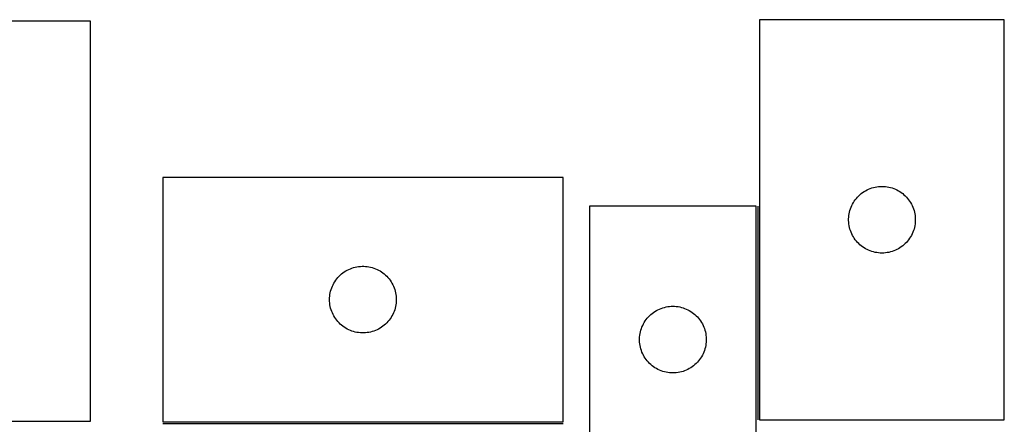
# Model space of a CAD drawing. Header units: millimetres. Extents: x 7 to 1493, y 7 to 493.
# Tile 6 of 6: x 1051 to 1493, y 311 to 493. Entities that reach past the tile are written whole.
import ezdxf

# ---------------------------------------------------------------- set-up
doc = ezdxf.new("R2010")
doc.units = ezdxf.units.MM
doc.layers.add('COMMON', color=5, linetype='CONTINUOUS', true_color=0x0000ff)
doc.layers.add('CUT', color=7, linetype='CONTINUOUS', true_color=0x000000)

msp = doc.modelspace()

# ---------------------------------------------------------------- linework, layer by layer
at = {"layer": 'COMMON'}
for p, q in [((1382.697448, 408.890159), (1382.697448, 312.823268)), ((1115.092133, 311.14016), (1295.092133, 311.14016))]:
    msp.add_line(p, q, dxfattribs=at)
at = {"layer": 'CUT'}
for p, q in [((1082.683007, 492.225861), (972.683007, 492.225861)), ((1082.683007, 312.225861), (1082.683007, 492.225861)), ((1383.447449, 492.823268), (1383.447449, 312.823268)), ((1493.447449, 492.823268), (1383.447449, 492.823268)), ((1493.447449, 312.823268), (1493.447449, 492.823268)), ((1295.092133, 421.890161), (1115.092133, 421.890161)), ((1115.092133, 421.890161), (1115.092133, 311.890161)), ((1295.092133, 311.890161), (1295.092133, 421.890161)), ((1431.059228, 415.877547), (1431.741042, 416.240575)), ((1431.741042, 416.240575), (1432.440641, 416.568022)), ((1432.440641, 416.568022), (1433.156168, 416.859021)), ((1433.156168, 416.859021), (1433.885727, 417.112799)), ((1433.885727, 417.112799), (1434.627383, 417.328684)), ((1434.627383, 417.328684), (1435.379168, 417.506104)), ((1435.379168, 417.506104), (1436.139091, 417.644587)), ((1436.139091, 417.644587), (1436.905134, 417.743766)), ((1436.905134, 417.743766), (1437.675268, 417.80338)), ((1437.675268, 417.80338), (1438.447449, 417.823268)), ((1438.447449, 417.823268), (1439.219631, 417.80338)), ((1439.219631, 417.80338), (1439.989764, 417.743766)), ((1439.989764, 417.743766), (1440.755808, 417.644587)), ((1440.755808, 417.644587), (1441.51573, 417.506104)), ((1441.51573, 417.506104), (1442.267516, 417.328684)), ((1442.267516, 417.328684), (1443.009172, 417.112799)), ((1443.009172, 417.112799), (1443.738731, 416.859021)), ((1443.738731, 416.859021), (1444.454258, 416.568022)), ((1444.454258, 416.568022), (1445.153856, 416.240575)), ((1445.153856, 416.240575), (1445.83567, 415.877547)), ((1426.002294, 411.196924), (1426.449861, 411.826483)), ((1426.449861, 411.826483), (1426.929243, 412.432166)), ((1426.929243, 412.432166), (1427.439169, 413.012368)), ((1427.439169, 413.012368), (1427.978287, 413.565551)), ((1427.978287, 413.565551), (1428.545168, 414.090247)), ((1428.545168, 414.090247), (1429.138307, 414.585065)), ((1429.138307, 414.585065), (1429.756133, 415.048693)), ((1429.756133, 415.048693), (1430.397006, 415.479902)), ((1430.397006, 415.479902), (1431.059228, 415.877547)), ((1445.83567, 415.877547), (1446.497892, 415.479902)), ((1446.497892, 415.479902), (1447.138766, 415.048693)), ((1447.138766, 415.048693), (1447.756592, 414.585065)), ((1447.756592, 414.585065), (1448.349731, 414.090247)), ((1448.349731, 414.090247), (1448.916612, 413.565551)), ((1448.916612, 413.565551), (1449.45573, 413.012368)), ((1449.45573, 413.012368), (1449.965656, 412.432166)), ((1449.965656, 412.432166), (1450.445038, 411.826483)), ((1450.445038, 411.826483), (1450.892605, 411.196924)), ((1381.947448, 408.890159), (1306.947448, 408.890159)), ((1306.947448, 408.890159), (1306.947448, 208.890159)), ((1381.947448, 108.890159), (1381.947448, 408.890159)), ((1424.045201, 407.015553), (1424.280111, 407.751404)), ((1424.280111, 407.751404), (1424.55259, 408.474187)), ((1424.55259, 408.474187), (1424.861915, 409.181984)), ((1424.861915, 409.181984), (1425.207267, 409.872919)), ((1425.207267, 409.872919), (1425.58773, 410.54516)), ((1425.58773, 410.54516), (1426.002294, 411.196924)), ((1450.892605, 411.196924), (1451.307169, 410.54516)), ((1451.307169, 410.54516), (1451.687631, 409.872919)), ((1451.687631, 409.872919), (1452.032983, 409.181984)), ((1452.032983, 409.181984), (1452.342309, 408.474187)), ((1452.342309, 408.474187), (1452.614788, 407.751404)), ((1452.614788, 407.751404), (1452.849697, 407.015553)), ((1423.452422, 403.209487), (1423.492186, 403.9809)), ((1423.452422, 402.43705), (1423.452422, 403.209487)), ((1423.492186, 403.9809), (1423.571609, 404.749244)), ((1423.571609, 404.749244), (1423.69048, 405.51248)), ((1423.69048, 405.51248), (1423.848484, 406.268584)), ((1423.848484, 406.268584), (1424.045201, 407.015553)), ((1452.849697, 407.015553), (1453.046415, 406.268584)), ((1453.046415, 406.268584), (1453.204419, 405.51248)), ((1453.204419, 405.51248), (1453.323289, 404.749244)), ((1453.323289, 404.749244), (1453.402712, 403.9809)), ((1453.402712, 403.9809), (1453.442476, 403.209487)), ((1453.442476, 403.209487), (1453.442476, 402.43705)), ((1423.492186, 401.665636), (1423.452422, 402.43705)), ((1423.571609, 400.897293), (1423.492186, 401.665636)), ((1423.69048, 400.134057), (1423.571609, 400.897293)), ((1423.848484, 399.377952), (1423.69048, 400.134057)), ((1424.045201, 398.630984), (1423.848484, 399.377952)), ((1424.280111, 397.895133), (1424.045201, 398.630984)), ((1452.849697, 398.630984), (1452.614788, 397.895133)), ((1453.046415, 399.377952), (1452.849697, 398.630984)), ((1453.204419, 400.134057), (1453.046415, 399.377952)), ((1453.323289, 400.897293), (1453.204419, 400.134057)), ((1453.402712, 401.665636), (1453.323289, 400.897293)), ((1453.442476, 402.43705), (1453.402712, 401.665636)), ((1424.55259, 397.17235), (1424.280111, 397.895133)), ((1424.861915, 396.464552), (1424.55259, 397.17235)), ((1425.207267, 395.773617), (1424.861915, 396.464552)), ((1425.58773, 395.101376), (1425.207267, 395.773617)), ((1426.002294, 394.449612), (1425.58773, 395.101376)), ((1426.449861, 393.820054), (1426.002294, 394.449612)), ((1450.892605, 394.449612), (1450.445038, 393.820054)), ((1451.307169, 395.101376), (1450.892605, 394.449612)), ((1451.687631, 395.773617), (1451.307169, 395.101376)), ((1452.032983, 396.464552), (1451.687631, 395.773617)), ((1452.342309, 397.17235), (1452.032983, 396.464552)), ((1452.614788, 397.895133), (1452.342309, 397.17235)), ((1426.929243, 393.214371), (1426.449861, 393.820054)), ((1427.439169, 392.634168), (1426.929243, 393.214371)), ((1427.978287, 392.080985), (1427.439169, 392.634168)), ((1428.545168, 391.556289), (1427.978287, 392.080985)), ((1429.138307, 391.061471), (1428.545168, 391.556289)), ((1429.756133, 390.597843), (1429.138307, 391.061471)), ((1430.397006, 390.166635), (1429.756133, 390.597843)), ((1431.059228, 389.76899), (1430.397006, 390.166635)), ((1431.741042, 389.405962), (1431.059228, 389.76899)), ((1445.83567, 389.76899), (1445.153856, 389.405962)), ((1446.497892, 390.166635), (1445.83567, 389.76899)), ((1447.138766, 390.597843), (1446.497892, 390.166635)), ((1447.756592, 391.061471), (1447.138766, 390.597843)), ((1448.349731, 391.556289), (1447.756592, 391.061471)), ((1448.916612, 392.080985), (1448.349731, 391.556289)), ((1449.45573, 392.634168), (1448.916612, 392.080985)), ((1449.965656, 393.214371), (1449.45573, 392.634168)), ((1450.445038, 393.820054), (1449.965656, 393.214371)), ((1432.440641, 389.078515), (1431.741042, 389.405962)), ((1433.156168, 388.787516), (1432.440641, 389.078515)), ((1433.885727, 388.533738), (1433.156168, 388.787516)), ((1434.627383, 388.317852), (1433.885727, 388.533738)), ((1435.379168, 388.140433), (1434.627383, 388.317852)), ((1436.139091, 388.00195), (1435.379168, 388.140433)), ((1436.905134, 387.90277), (1436.139091, 388.00195)), ((1437.675268, 387.843157), (1436.905134, 387.90277)), ((1438.447449, 387.823268), (1437.675268, 387.843157)), ((1439.219631, 387.843157), (1438.447449, 387.823268)), ((1439.989764, 387.90277), (1439.219631, 387.843157)), ((1440.755808, 388.00195), (1439.989764, 387.90277)), ((1441.51573, 388.140433), (1440.755808, 388.00195)), ((1442.267516, 388.317852), (1441.51573, 388.140433)), ((1443.009172, 388.533738), (1442.267516, 388.317852)), ((1443.738731, 388.787516), (1443.009172, 388.533738)), ((1444.454258, 389.078515), (1443.738731, 388.787516)), ((1445.153856, 389.405962), (1444.454258, 389.078515)), ((1198.733417, 380.475695), (1199.441214, 380.78502)), ((1199.441214, 380.78502), (1200.163997, 381.057499)), ((1200.163997, 381.057499), (1200.899848, 381.292409)), ((1200.899848, 381.292409), (1201.646817, 381.489126)), ((1201.646817, 381.489126), (1202.402921, 381.64713)), ((1202.402921, 381.64713), (1203.166157, 381.766001)), ((1203.166157, 381.766001), (1203.934501, 381.845423)), ((1203.934501, 381.845423), (1204.705914, 381.885188)), ((1204.705914, 381.885188), (1205.478352, 381.885188)), ((1205.478352, 381.885188), (1206.249765, 381.845423)), ((1206.249765, 381.845423), (1207.018108, 381.766001)), ((1207.018108, 381.766001), (1207.781344, 381.64713)), ((1207.781344, 381.64713), (1208.537449, 381.489126)), ((1208.537449, 381.489126), (1209.284417, 381.292409)), ((1209.284417, 381.292409), (1210.020269, 381.057499)), ((1210.020269, 381.057499), (1210.743051, 380.78502)), ((1210.743051, 380.78502), (1211.450849, 380.475695)), ((1193.330336, 376.199303), (1193.825154, 376.792442)), ((1193.825154, 376.792442), (1194.34985, 377.359323)), ((1194.34985, 377.359323), (1194.903033, 377.898441)), ((1194.903033, 377.898441), (1195.483235, 378.408367)), ((1195.483235, 378.408367), (1196.088919, 378.887749)), ((1196.088919, 378.887749), (1196.718477, 379.335316)), ((1196.718477, 379.335316), (1197.370241, 379.74988)), ((1197.370241, 379.74988), (1198.042482, 380.130343)), ((1198.042482, 380.130343), (1198.733417, 380.475695)), ((1211.450849, 380.475695), (1212.141784, 380.130343)), ((1212.141784, 380.130343), (1212.814025, 379.74988)), ((1212.814025, 379.74988), (1213.465789, 379.335316)), ((1213.465789, 379.335316), (1214.095347, 378.887749)), ((1214.095347, 378.887749), (1214.70103, 378.408367)), ((1214.70103, 378.408367), (1215.281233, 377.898441)), ((1215.281233, 377.898441), (1215.834416, 377.359323)), ((1215.834416, 377.359323), (1216.359112, 376.792442)), ((1216.359112, 376.792442), (1216.85393, 376.199303)), ((1190.802602, 371.451883), (1191.056381, 372.181442)), ((1191.056381, 372.181442), (1191.347379, 372.896969)), ((1191.347379, 372.896969), (1191.674827, 373.596567)), ((1191.674827, 373.596567), (1192.037854, 374.278382)), ((1192.037854, 374.278382), (1192.435499, 374.940603)), ((1192.435499, 374.940603), (1192.866708, 375.581477)), ((1192.866708, 375.581477), (1193.330336, 376.199303)), ((1216.85393, 376.199303), (1217.317558, 375.581477)), ((1217.317558, 375.581477), (1217.748766, 374.940603)), ((1217.748766, 374.940603), (1218.146411, 374.278382)), ((1218.146411, 374.278382), (1218.509439, 373.596567)), ((1218.509439, 373.596567), (1218.836886, 372.896969)), ((1218.836886, 372.896969), (1219.127885, 372.181442)), ((1219.127885, 372.181442), (1219.381664, 371.451883)), ((1190.092133, 366.890161), (1190.112021, 367.662342)), ((1190.112021, 367.662342), (1190.171635, 368.432476)), ((1190.171635, 368.432476), (1190.270814, 369.198519)), ((1190.270814, 369.198519), (1190.409298, 369.958442)), ((1190.409298, 369.958442), (1190.586717, 370.710227)), ((1190.586717, 370.710227), (1190.802602, 371.451883)), ((1219.381664, 371.451883), (1219.597549, 370.710227)), ((1219.597549, 370.710227), (1219.774968, 369.958442)), ((1219.774968, 369.958442), (1219.913451, 369.198519)), ((1219.913451, 369.198519), (1220.012631, 368.432476)), ((1220.012631, 368.432476), (1220.072244, 367.662342)), ((1220.072244, 367.662342), (1220.092133, 366.890161)), ((1190.112021, 366.117979), (1190.092133, 366.890161)), ((1190.171635, 365.347846), (1190.112021, 366.117979)), ((1190.270814, 364.581802), (1190.171635, 365.347846)), ((1190.409298, 363.82188), (1190.270814, 364.581802)), ((1190.586717, 363.070094), (1190.409298, 363.82188)), ((1190.802602, 362.328438), (1190.586717, 363.070094)), ((1219.597549, 363.070094), (1219.381664, 362.328438)), ((1219.774968, 363.82188), (1219.597549, 363.070094)), ((1219.913451, 364.581802), (1219.774968, 363.82188)), ((1220.012631, 365.347846), (1219.913451, 364.581802)), ((1220.072244, 366.117979), (1220.012631, 365.347846)), ((1220.092133, 366.890161), (1220.072244, 366.117979)), ((1339.156167, 362.925911), (1339.885726, 363.179689)), ((1339.885726, 363.179689), (1340.627382, 363.395574)), ((1340.627382, 363.395574), (1341.379167, 363.572994)), ((1341.379167, 363.572994), (1342.13909, 363.711477)), ((1342.13909, 363.711477), (1342.905133, 363.810657)), ((1342.905133, 363.810657), (1343.675267, 363.87027)), ((1343.675267, 363.87027), (1344.447448, 363.890159)), ((1344.447448, 363.890159), (1345.21963, 363.87027)), ((1345.21963, 363.87027), (1345.989763, 363.810657)), ((1345.989763, 363.810657), (1346.755807, 363.711477)), ((1346.755807, 363.711477), (1347.515729, 363.572994)), ((1347.515729, 363.572994), (1348.267515, 363.395574)), ((1348.267515, 363.395574), (1349.009171, 363.179689)), ((1349.009171, 363.179689), (1349.73873, 362.925911)), ((1191.056381, 361.598879), (1190.802602, 362.328438)), ((1191.347379, 360.883352), (1191.056381, 361.598879)), ((1191.674827, 360.183754), (1191.347379, 360.883352)), ((1192.037854, 359.50194), (1191.674827, 360.183754)), ((1192.435499, 358.839718), (1192.037854, 359.50194)), ((1192.866708, 358.198844), (1192.435499, 358.839718)), ((1217.748766, 358.839718), (1217.317558, 358.198844)), ((1218.146411, 359.50194), (1217.748766, 358.839718)), ((1218.509439, 360.183754), (1218.146411, 359.50194)), ((1218.836886, 360.883352), (1218.509439, 360.183754)), ((1219.127885, 361.598879), (1218.836886, 360.883352)), ((1219.381664, 362.328438), (1219.127885, 361.598879)), ((1332.929242, 358.499056), (1333.439168, 359.079259)), ((1333.439168, 359.079259), (1333.978286, 359.632441)), ((1333.978286, 359.632441), (1334.545167, 360.157138)), ((1334.545167, 360.157138), (1335.138306, 360.651956)), ((1335.138306, 360.651956), (1335.756132, 361.115584)), ((1335.756132, 361.115584), (1336.397005, 361.546792)), ((1336.397005, 361.546792), (1337.059227, 361.944437)), ((1337.059227, 361.944437), (1337.741041, 362.307465)), ((1337.741041, 362.307465), (1338.44064, 362.634912)), ((1338.44064, 362.634912), (1339.156167, 362.925911)), ((1349.73873, 362.925911), (1350.454257, 362.634912)), ((1350.454257, 362.634912), (1351.153855, 362.307465)), ((1351.153855, 362.307465), (1351.835669, 361.944437)), ((1351.835669, 361.944437), (1352.497891, 361.546792)), ((1352.497891, 361.546792), (1353.138765, 361.115584)), ((1353.138765, 361.115584), (1353.756591, 360.651956)), ((1353.756591, 360.651956), (1354.34973, 360.157138)), ((1354.34973, 360.157138), (1354.916611, 359.632441)), ((1354.916611, 359.632441), (1355.455729, 359.079259)), ((1355.455729, 359.079259), (1355.965655, 358.499056)), ((1193.330336, 357.581018), (1192.866708, 358.198844)), ((1193.825154, 356.987879), (1193.330336, 357.581018)), ((1194.34985, 356.420998), (1193.825154, 356.987879)), ((1194.903033, 355.88188), (1194.34985, 356.420998)), ((1195.483235, 355.371954), (1194.903033, 355.88188)), ((1196.088919, 354.892572), (1195.483235, 355.371954)), ((1196.718477, 354.445005), (1196.088919, 354.892572)), ((1197.370241, 354.030441), (1196.718477, 354.445005)), ((1213.465789, 354.445005), (1212.814025, 354.030441)), ((1214.095347, 354.892572), (1213.465789, 354.445005)), ((1214.70103, 355.371954), (1214.095347, 354.892572)), ((1215.281233, 355.88188), (1214.70103, 355.371954)), ((1215.834416, 356.420998), (1215.281233, 355.88188)), ((1216.359112, 356.987879), (1215.834416, 356.420998)), ((1216.85393, 357.581018), (1216.359112, 356.987879)), ((1217.317558, 358.198844), (1216.85393, 357.581018)), ((1330.28011, 353.818294), (1330.552589, 354.541077)), ((1330.552589, 354.541077), (1330.861914, 355.248874)), ((1330.861914, 355.248874), (1331.207266, 355.93981)), ((1331.207266, 355.93981), (1331.587729, 356.612051)), ((1331.587729, 356.612051), (1332.002293, 357.263814)), ((1332.002293, 357.263814), (1332.44986, 357.893373)), ((1332.44986, 357.893373), (1332.929242, 358.499056)), ((1355.965655, 358.499056), (1356.445037, 357.893373)), ((1356.445037, 357.893373), (1356.892604, 357.263814)), ((1356.892604, 357.263814), (1357.307168, 356.612051)), ((1357.307168, 356.612051), (1357.68763, 355.93981)), ((1357.68763, 355.93981), (1358.032982, 355.248874)), ((1358.032982, 355.248874), (1358.342308, 354.541077)), ((1358.342308, 354.541077), (1358.614787, 353.818294)), ((1198.042482, 353.649979), (1197.370241, 354.030441)), ((1198.733417, 353.304627), (1198.042482, 353.649979)), ((1199.441214, 352.995301), (1198.733417, 353.304627)), ((1200.163997, 352.722822), (1199.441214, 352.995301)), ((1200.899848, 352.487912), (1200.163997, 352.722822)), ((1201.646817, 352.291195), (1200.899848, 352.487912)), ((1202.402921, 352.133191), (1201.646817, 352.291195)), ((1203.166157, 352.01432), (1202.402921, 352.133191)), ((1203.934501, 351.934898), (1203.166157, 352.01432)), ((1204.705914, 351.895134), (1203.934501, 351.934898)), ((1205.478352, 351.895134), (1204.705914, 351.895134)), ((1206.249765, 351.934898), (1205.478352, 351.895134)), ((1207.018108, 352.01432), (1206.249765, 351.934898)), ((1207.781344, 352.133191), (1207.018108, 352.01432)), ((1208.537449, 352.291195), (1207.781344, 352.133191)), ((1209.284417, 352.487912), (1208.537449, 352.291195)), ((1210.020269, 352.722822), (1209.284417, 352.487912)), ((1210.743051, 352.995301), (1210.020269, 352.722822)), ((1211.450849, 353.304627), (1210.743051, 352.995301)), ((1212.141784, 353.649979), (1211.450849, 353.304627)), ((1212.814025, 354.030441), (1212.141784, 353.649979)), ((1329.452421, 349.276377), (1329.492185, 350.047791)), ((1329.492185, 350.047791), (1329.571608, 350.816134)), ((1329.571608, 350.816134), (1329.690479, 351.57937)), ((1329.690479, 351.57937), (1329.848483, 352.335475)), ((1329.848483, 352.335475), (1330.0452, 353.082443)), ((1330.0452, 353.082443), (1330.28011, 353.818294)), ((1358.614787, 353.818294), (1358.849696, 353.082443)), ((1358.849696, 353.082443), (1359.046414, 352.335475)), ((1359.046414, 352.335475), (1359.204418, 351.57937)), ((1359.204418, 351.57937), (1359.323288, 350.816134)), ((1359.323288, 350.816134), (1359.402711, 350.047791)), ((1359.402711, 350.047791), (1359.442475, 349.276377)), ((1329.452421, 348.50394), (1329.452421, 349.276377)), ((1329.492185, 347.732527), (1329.452421, 348.50394)), ((1329.571608, 346.964183), (1329.492185, 347.732527)), ((1329.690479, 346.200947), (1329.571608, 346.964183)), ((1329.848483, 345.444842), (1329.690479, 346.200947)), ((1330.0452, 344.697874), (1329.848483, 345.444842)), ((1359.046414, 345.444842), (1358.849696, 344.697874)), ((1359.204418, 346.200947), (1359.046414, 345.444842)), ((1359.323288, 346.964183), (1359.204418, 346.200947)), ((1359.402711, 347.732527), (1359.323288, 346.964183)), ((1359.442475, 348.50394), (1359.402711, 347.732527)), ((1359.442475, 349.276377), (1359.442475, 348.50394)), ((1330.28011, 343.962023), (1330.0452, 344.697874)), ((1330.552589, 343.23924), (1330.28011, 343.962023)), ((1330.861914, 342.531443), (1330.552589, 343.23924)), ((1331.207266, 341.840507), (1330.861914, 342.531443)), ((1331.587729, 341.168267), (1331.207266, 341.840507)), ((1332.002293, 340.516503), (1331.587729, 341.168267)), ((1357.307168, 341.168267), (1356.892604, 340.516503)), ((1357.68763, 341.840507), (1357.307168, 341.168267)), ((1358.032982, 342.531443), (1357.68763, 341.840507)), ((1358.342308, 343.23924), (1358.032982, 342.531443)), ((1358.614787, 343.962023), (1358.342308, 343.23924)), ((1358.849696, 344.697874), (1358.614787, 343.962023)), ((1332.44986, 339.886944), (1332.002293, 340.516503)), ((1332.929242, 339.281261), (1332.44986, 339.886944)), ((1333.439168, 338.701059), (1332.929242, 339.281261)), ((1333.978286, 338.147876), (1333.439168, 338.701059)), ((1334.545167, 337.62318), (1333.978286, 338.147876)), ((1335.138306, 337.128361), (1334.545167, 337.62318)), ((1335.756132, 336.664734), (1335.138306, 337.128361)), ((1336.397005, 336.233525), (1335.756132, 336.664734)), ((1353.138765, 336.664734), (1352.497891, 336.233525)), ((1353.756591, 337.128361), (1353.138765, 336.664734)), ((1354.34973, 337.62318), (1353.756591, 337.128361)), ((1354.916611, 338.147876), (1354.34973, 337.62318)), ((1355.455729, 338.701059), (1354.916611, 338.147876)), ((1355.965655, 339.281261), (1355.455729, 338.701059)), ((1356.445037, 339.886944), (1355.965655, 339.281261)), ((1356.892604, 340.516503), (1356.445037, 339.886944)), ((1337.059227, 335.83588), (1336.397005, 336.233525)), ((1337.741041, 335.472852), (1337.059227, 335.83588)), ((1338.44064, 335.145405), (1337.741041, 335.472852)), ((1339.156167, 334.854406), (1338.44064, 335.145405)), ((1339.885726, 334.600628), (1339.156167, 334.854406)), ((1340.627382, 334.384743), (1339.885726, 334.600628)), ((1341.379167, 334.207323), (1340.627382, 334.384743)), ((1342.13909, 334.06884), (1341.379167, 334.207323)), ((1342.905133, 333.96966), (1342.13909, 334.06884)), ((1343.675267, 333.910047), (1342.905133, 333.96966)), ((1344.447448, 333.890159), (1343.675267, 333.910047)), ((1345.21963, 333.910047), (1344.447448, 333.890159)), ((1345.989763, 333.96966), (1345.21963, 333.910047)), ((1346.755807, 334.06884), (1345.989763, 333.96966)), ((1347.515729, 334.207323), (1346.755807, 334.06884)), ((1348.267515, 334.384743), (1347.515729, 334.207323)), ((1349.009171, 334.600628), (1348.267515, 334.384743)), ((1349.73873, 334.854406), (1349.009171, 334.600628)), ((1350.454257, 335.145405), (1349.73873, 334.854406)), ((1351.153855, 335.472852), (1350.454257, 335.145405)), ((1351.835669, 335.83588), (1351.153855, 335.472852)), ((1352.497891, 336.233525), (1351.835669, 335.83588)), ((972.683007, 312.225861), (1082.683007, 312.225861)), ((1115.092133, 311.890161), (1295.092133, 311.890161)), ((1383.447449, 312.823268), (1493.447449, 312.823268))]:
    msp.add_line(p, q, dxfattribs=at)

doc.saveas('drawing.dxf')
